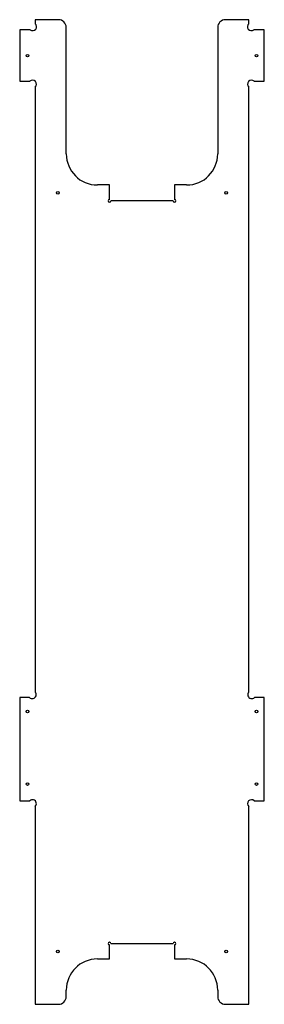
# Model space of a CAD drawing. Header units: millimetres. Extents: x -544 to -355, y -131 to 629.
import ezdxf

# ---------------------------------------------------------------- set-up
doc = ezdxf.new("R2010")
doc.units = ezdxf.units.MM
doc.layers.get('0').update_dxf_attribs({"linetype": 'CONTINUOUS'})

msp = doc.modelspace()

# ---------------------------------------------------------------- linework, layer by layer
for p, q in [((-514.44, 629.2), (-532.44, 629.2)), ((-532.44, 629.2), (-532.44, 626.08)), ((-367.44, 629.2), (-385.44, 629.2)), ((-367.44, 626.08), (-367.44, 629.2)), ((-536.26, 621.45), (-544.44, 621.45)), ((-544.44, 621.45), (-544.44, 581.65)), ((-508.44, 525.62), (-508.44, 623.2)), ((-391.44, 623.2), (-391.44, 525.62)), ((-355.44, 621.45), (-363.62, 621.45)), ((-355.44, 581.65), (-355.44, 621.45)), ((-544.44, 581.65), (-536.47, 581.65)), ((-363.4, 581.65), (-355.44, 581.65)), ((-532.44, 577.21), (-532.44, 110.18)), ((-367.44, 110.18), (-367.44, 577.21)), ((-475.04, 501.62), (-484.44, 501.62)), ((-475.04, 490.42), (-475.04, 501.62)), ((-424.84, 501.62), (-424.84, 490.42)), ((-415.44, 501.62), (-424.84, 501.62)), ((-425.84, 489.42), (-474.04, 489.42)), ((-536.84, 106.1), (-544.44, 106.1)), ((-544.44, 106.1), (-544.44, 26.3)), ((-355.44, 106.1), (-363.03, 106.1)), ((-355.44, 26.3), (-355.44, 106.1)), ((-544.44, 26.3), (-536.58, 26.3)), ((-363.29, 26.3), (-355.44, 26.3)), ((-532.44, 21.96), (-532.44, -130.8)), ((-367.44, -130.8), (-367.44, 21.96)), ((-475.04, -95.8), (-475.04, -84.96)), ((-474.04, -83.96), (-425.84, -83.96)), ((-424.84, -84.96), (-424.84, -95.8)), ((-484.44, -95.8), (-475.04, -95.8)), ((-424.84, -95.8), (-415.44, -95.8)), ((-508.44, -124.8), (-508.44, -119.8)), ((-391.44, -119.8), (-391.44, -124.8)), ((-532.44, -130.8), (-514.44, -130.8)), ((-385.44, -130.8), (-367.44, -130.8))]:
    msp.add_line(p, q)
for centre in [(-538.44, 601.45), (-361.44, 601.45), (-514.94, 495.52), (-384.94, 495.52), (-538.44, 95.2), (-361.44, 95.2), (-538.44, 39.2), (-361.44, 39.2), (-514.94, -90.06), (-384.94, -90.06)]:
    msp.add_circle(centre, 1)
for centre, radius, start, end in [((-534.35, 623.76), 3, -129.53076, 50.46924), ((-514.44, 623.2), 6, 0, 90), ((-385.44, 623.2), 6, 90, 180), ((-365.53, 623.76), 3, 129.53076, 309.53076), ((-534.45, 579.43), 3, -47.76976, 132.23024), ((-365.42, 579.43), 3, 47.76976, 227.76976), ((-484.44, 525.62), 24, 180, 270), ((-415.44, 525.62), 24, -90, 0), ((-475.04, 489.42), 1, -270, 0), ((-424.84, 489.42), 1, -180, 90), ((-534.64, 108.14), 3, -137.20213, 42.79787), ((-365.24, 108.14), 3, 137.20213, 317.20213), ((-534.51, 24.13), 3, -46.33597, 133.66403), ((-365.37, 24.13), 3, 46.33597, 226.33597), ((-475.04, -83.96), 1, 0, 270), ((-424.84, -83.96), 1, -90, 180), ((-484.44, -119.8), 24, 90, 180), ((-415.44, -119.8), 24, 0, 90), ((-514.44, -124.8), 6, 270, 360), ((-385.44, -124.8), 6, 180, 270)]:
    msp.add_arc(centre, radius, start, end)

doc.saveas('drawing.dxf')
